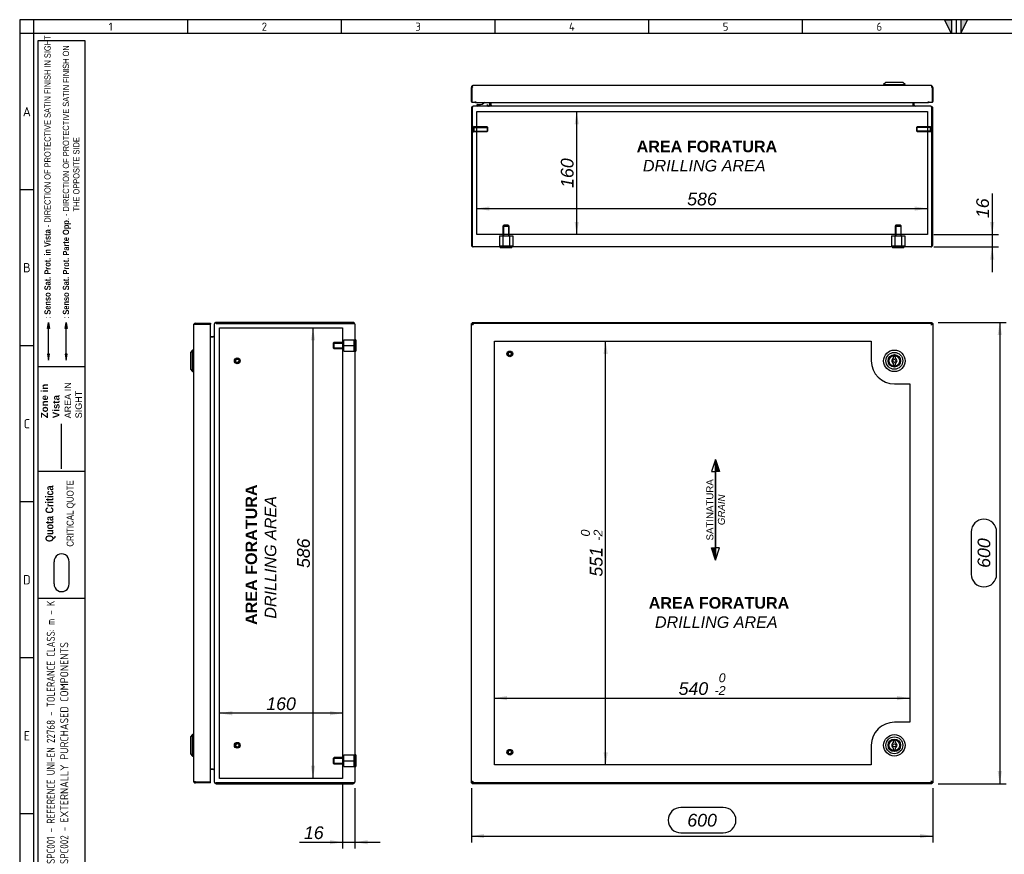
# Model space of a CAD drawing. Extents: x 6 to 412, y 11 to 288.
# Tile 2 of 3: x 6 to 220, y 107 to 288. Entities that reach past the tile are written whole.
import ezdxf
from ezdxf.enums import TextEntityAlignment as Align
from ezdxf.lldxf.tags import DXFTag

# ---------------------------------------------------------------- set-up
doc = ezdxf.new("R2010")
doc.units = 0
doc.layers.get('0').update_dxf_attribs({"linetype": 'CONTINUOUS'})
for name, color, linetype in [('_TRANSLATION', 7, 'CONTINUOUS'), ('AE00417_01', 7, 'CONTINUOUS'), ('AE00907_02', 7, 'CONTINUOUS'), ('C0000000', 7, 'CONTINUOUS'), ('C0000000_04', 7, 'CONTINUOUS'), ('C0000000_05', 7, 'CONTINUOUS'), ('C0000000_39', 7, 'CONTINUOUS'), ('C0000001_82', 7, 'CONTINUOUS'), ('DEFAULT', 7, 'CONTINUOUS'), ('SERRATURA_INF', 7, 'CONTINUOUS'), ('SERRATURA_SUP', 7, 'CONTINUOUS')]:
    doc.layers.add(name, color=color, linetype=linetype)
doc.styles.add('SEACAD_ARIAL', font='arial.ttf')
doc.styles.add('SEACAD_ARIALI', font='ariali.ttf')
tags = doc.linetypes.add('CENTER2', pattern=[28.575, 19.05, -3.175, 3.175, -3.175]).pattern_tags.tags
tags[10:11] = [DXFTag(74, 4), DXFTag(75, 0), DXFTag(340, '0'), DXFTag(46, 0.0), DXFTag(50, 0.0), DXFTag(44, 0.0), DXFTag(45, 0.0)]
tags[8:9] = [DXFTag(74, 4), DXFTag(75, 0), DXFTag(340, '0'), DXFTag(46, 0.0), DXFTag(50, 0.0), DXFTag(44, 0.0), DXFTag(45, 0.0)]
tags[6:7] = [DXFTag(74, 4), DXFTag(75, 0), DXFTag(340, '0'), DXFTag(46, 0.0), DXFTag(50, 0.0), DXFTag(44, 0.0), DXFTag(45, 0.0)]
tags[4:5] = [DXFTag(74, 4), DXFTag(75, 0), DXFTag(340, '0'), DXFTag(46, 0.0), DXFTag(50, 0.0), DXFTag(44, 0.0), DXFTag(45, 0.0)]
tags = doc.linetypes.add('DASHDOT2', pattern=[12.7, 6.35, -3.175, 0, -3.175]).pattern_tags.tags
tags[10:11] = [DXFTag(74, 4), DXFTag(75, 0), DXFTag(340, '0'), DXFTag(46, 0.0), DXFTag(50, 0.0), DXFTag(44, 0.0), DXFTag(45, 0.0)]
tags[8:9] = [DXFTag(74, 4), DXFTag(75, 0), DXFTag(340, '0'), DXFTag(46, 0.0), DXFTag(50, 0.0), DXFTag(44, 0.0), DXFTag(45, 0.0)]
tags[6:7] = [DXFTag(74, 4), DXFTag(75, 0), DXFTag(340, '0'), DXFTag(46, 0.0), DXFTag(50, 0.0), DXFTag(44, 0.0), DXFTag(45, 0.0)]
tags[4:5] = [DXFTag(74, 4), DXFTag(75, 0), DXFTag(340, '0'), DXFTag(46, 0.0), DXFTag(50, 0.0), DXFTag(44, 0.0), DXFTag(45, 0.0)]
tags = doc.linetypes.add('HIDDEN2', pattern=[4.7625, 3.175, -1.5875]).pattern_tags.tags
tags[6:7] = [DXFTag(74, 4), DXFTag(75, 0), DXFTag(340, '0'), DXFTag(46, 0.0), DXFTag(50, 0.0), DXFTag(44, 0.0), DXFTag(45, 0.0)]
tags[4:5] = [DXFTag(74, 4), DXFTag(75, 0), DXFTag(340, '0'), DXFTag(46, 0.0), DXFTag(50, 0.0), DXFTag(44, 0.0), DXFTag(45, 0.0)]
doc.dimstyles.new('ISO', dxfattribs={"dimtxt": 2.75, "dimasz": 2.75, "dimexe": 1.375, "dimexo": 1.375, "dimgap": 0.6875, "dimtad": 1, "dimdec": 1, "dimlfac": 6, "dimtxsty": 'SEACAD_ARIAL', "dimsah": 1, "dimcen": 1.375, "dimadec": 1, "dimazin": 3, "dimtfac": 0.7, "dimtdec": 3, "dimtmove": 0, "dimatfit": 3})

# ---------------------------------------------------------------- blocks, each defined once
blk = doc.blocks.new('SE')
at = {"layer": 'AE00417_01', "color": 7, "linetype": 'HIDDEN2'}
for centre, radius in [((112.47, 215.14), 0.625), ((112.47, 215.14), 0.5), ((112.47, 215.14), 0.417), ((112.47, 215.14), 0.375), ((112.47, 128.81), 0.625), ((112.47, 128.81), 0.5), ((112.47, 128.81), 0.417), ((112.47, 128.81), 0.375)]:
    blk.add_circle(centre, radius, dxfattribs=at)
for centre in [(112.47, 215.14), (112.47, 128.81)]:
    blk.add_arc(centre, 0.398, 75, 15, dxfattribs=at)
at = {"layer": 'C0000000_39', "color": 7, "linetype": 'CONTINUOUS'}
for p, q in [((104.13, 221.57), (104.33, 221.57)), ((104.13, 122.37), (104.13, 221.57)), ((104.2, 221.81), (104.2, 221.61)), ((104.2, 221.81), (104.37, 221.81)), ((104.2, 221.61), (104.37, 221.61)), ((104.33, 221.57), (104.55, 221.39)), ((104.4, 221.57), (104.33, 221.57)), ((104.33, 221.57), (104.33, 221.57)), ((104.33, 221.57), (104.33, 221.57)), ((104.37, 221.81), (104.37, 221.61)), ((104.37, 221.81), (203.9, 221.81)), ((104.37, 221.61), (104.55, 221.39)), ((104.53, 221.41), (104.53, 221.41)), ((203.9, 221.61), (203.72, 221.39)), ((203.93, 221.57), (203.72, 221.39)), ((203.73, 221.41), (203.73, 221.41)), ((203.87, 221.57), (203.93, 221.57)), ((203.9, 221.81), (203.9, 221.61)), ((203.9, 221.81), (204.07, 221.81)), ((203.9, 221.61), (204.07, 221.61)), ((204.13, 221.57), (203.93, 221.57)), ((203.93, 221.57), (203.93, 221.57)), ((203.93, 221.57), (203.93, 221.57)), ((204.07, 221.81), (204.07, 221.61)), ((204.13, 221.57), (204.13, 122.37)), ((104.13, 122.37), (104.33, 122.37)), ((104.2, 122.14), (104.2, 122.34)), ((104.37, 122.34), (104.2, 122.34)), ((104.37, 122.14), (104.2, 122.14)), ((104.33, 122.37), (104.55, 122.56)), ((104.33, 122.37), (104.33, 122.38)), ((104.4, 122.37), (104.33, 122.37)), ((104.33, 122.37), (104.33, 122.37)), ((104.37, 122.34), (104.55, 122.56)), ((104.37, 122.14), (104.37, 122.34)), ((203.9, 122.14), (104.37, 122.14)), ((104.53, 122.54), (104.53, 122.54)), ((203.9, 122.34), (203.72, 122.56)), ((203.93, 122.37), (203.72, 122.56)), ((203.73, 122.54), (203.73, 122.54)), ((203.87, 122.37), (203.93, 122.37)), ((203.9, 122.14), (203.9, 122.34)), ((204.07, 122.34), (203.9, 122.34)), ((204.07, 122.14), (203.9, 122.14)), ((203.93, 122.38), (203.93, 122.37)), ((204.13, 122.37), (203.93, 122.37)), ((203.93, 122.37), (203.93, 122.37)), ((204.07, 122.14), (204.07, 122.34))]:
    blk.add_line(p, q, dxfattribs=at)
at = {"layer": 'C0000000_39', "color": 7, "linetype": 'CENTER2'}
for p, q in [((109.13, 217.89), (190.8, 217.89)), ((109.13, 126.06), (109.13, 217.89)), ((190.8, 217.89), (190.8, 213.64)), ((195.8, 208.64), (199.13, 208.64)), ((199.13, 208.64), (199.13, 135.31)), ((199.13, 135.31), (195.8, 135.31)), ((190.8, 130.31), (190.8, 126.06)), ((190.8, 126.06), (109.13, 126.06))]:
    blk.add_line(p, q, dxfattribs=at)
for centre, start, end in [((195.8, 213.64), 180, 270), ((195.8, 130.31), 90, 180)]:
    blk.add_arc(centre, 5, start, end, dxfattribs=at)
at = {"layer": 'C0000001_82', "color": 7, "linetype": 'CONTINUOUS'}
for p, q in [((104.42, 221.81), (104.33, 221.97)), ((104.33, 221.97), (104.33, 221.81)), ((104.33, 221.97), (203.93, 221.97)), ((203.93, 221.97), (203.85, 221.81)), ((203.93, 221.97), (203.93, 221.81)), ((104.13, 221.77), (104.2, 221.74)), ((104.13, 221.77), (104.2, 221.77)), ((104.13, 221.57), (104.13, 221.77)), ((204.07, 221.74), (204.13, 221.77)), ((204.13, 221.77), (204.07, 221.77)), ((204.13, 221.77), (204.13, 122.18)), ((104.13, 122.18), (104.13, 122.37)), ((104.2, 122.21), (104.13, 122.18)), ((104.13, 122.18), (104.2, 122.18)), ((104.33, 121.97), (104.42, 122.14)), ((104.33, 121.97), (104.33, 122.14)), ((203.93, 121.97), (104.33, 121.97)), ((203.85, 122.14), (203.93, 121.97)), ((203.93, 121.97), (203.93, 122.14)), ((204.13, 122.18), (204.07, 122.21)), ((204.13, 122.18), (204.07, 122.18))]:
    blk.add_line(p, q, dxfattribs=at)
at = {"layer": 'SERRATURA_INF', "color": 7, "linetype": 'CONTINUOUS'}
for p, q in [((195.55, 131.06), (195.55, 130.84)), ((196.05, 130.84), (196.05, 131.06)), ((195.55, 129.78), (195.55, 129.56)), ((196.05, 129.56), (196.05, 129.78))]:
    blk.add_line(p, q, dxfattribs=at)
for radius in [2.33, 1.83, 1.36, 1.33, 1.17, 0.333]:
    blk.add_circle((195.8, 130.31), radius, dxfattribs=at)
for centre, radius, start, end in [((195.8, 130.31), 0.583, 115.3769, 244.6231), ((195.8, 131.06), 0.25, 0, 180), ((195.8, 130.31), 0.583, 295.3769, 64.6231), ((195.8, 129.56), 0.25, 180, 0)]:
    blk.add_arc(centre, radius, start, end, dxfattribs=at)
at = {"layer": 'SERRATURA_SUP', "color": 7, "linetype": 'CONTINUOUS'}
for p, q in [((195.55, 214.39), (195.55, 214.17)), ((196.05, 214.17), (196.05, 214.39)), ((195.55, 213.11), (195.55, 212.89)), ((196.05, 212.89), (196.05, 213.11))]:
    blk.add_line(p, q, dxfattribs=at)
for radius in [2.33, 1.83, 1.36, 1.33, 1.17, 0.333]:
    blk.add_circle((195.8, 213.64), radius, dxfattribs=at)
for centre, radius, start, end in [((195.8, 213.64), 0.583, 115.3769, 244.6231), ((195.8, 214.39), 0.25, 0, 180), ((195.8, 213.64), 0.583, 295.3769, 64.6231), ((195.8, 212.89), 0.25, 180, 0)]:
    blk.add_arc(centre, radius, start, end, dxfattribs=at)
blk = doc.blocks.new('SE1')
at = {"layer": 'AE00417_01', "color": 7, "linetype": 'HIDDEN2'}
for p, q in [((104.5, 264.47), (104.33, 264.47)), ((104.33, 263.22), (104.5, 263.22)), ((104.5, 264.47), (104.5, 263.22)), ((104.67, 264.34), (104.67, 263.34)), ((107.54, 264.34), (104.67, 264.34)), ((104.67, 264.24), (107.64, 264.24)), ((104.67, 263.44), (107.64, 263.44)), ((104.67, 263.34), (107.54, 263.34)), ((107.54, 264.34), (107.54, 263.34)), ((107.67, 264.22), (107.54, 264.34)), ((107.54, 263.34), (107.67, 263.47)), ((107.67, 263.47), (107.67, 264.22)), ((200.73, 264.34), (200.6, 264.22)), ((200.6, 264.22), (200.6, 263.47)), ((200.6, 263.47), (200.73, 263.34)), ((203.6, 264.24), (200.62, 264.24)), ((203.6, 263.44), (200.62, 263.44)), ((200.73, 263.34), (200.73, 264.34)), ((203.6, 264.34), (200.73, 264.34)), ((200.73, 263.34), (203.6, 263.34)), ((203.6, 263.34), (203.6, 264.34)), ((203.77, 263.22), (203.77, 264.47)), ((203.93, 264.47), (203.77, 264.47)), ((203.77, 263.22), (203.93, 263.22))]:
    blk.add_line(p, q, dxfattribs=at)
at = {"layer": 'AE00417_01', "color": 7, "linetype": 'CONTINUOUS'}
for p, q in [((104.33, 264.47), (104.33, 264.47)), ((104.33, 263.22), (104.33, 263.22)), ((203.93, 264.47), (203.93, 264.47)), ((203.93, 263.22), (203.93, 263.22))]:
    blk.add_line(p, q, dxfattribs=at)
at = {"layer": 'AE00417_01', "color": 7, "linetype": 'HIDDEN2'}
for centre, start, end in [((104.58, 264.34), 180, 0), ((104.58, 263.34), 0, 180), ((203.68, 264.34), 180, 0), ((203.68, 263.34), 0, 180)]:
    blk.add_arc(centre, 0.0833, start, end, dxfattribs=at)
at = {"layer": 'AE00907_02', "color": 7, "linetype": 'CONTINUOUS'}
blk.add_line((104.33, 246), (104.33, 239.37), dxfattribs=at)
for centre, start, end in [((105.17, 246), 178.0727, 180), ((105.17, 239.37), 180, 181.9273)]:
    blk.add_arc(centre, 0.833, start, end, dxfattribs=at)
at = {"layer": 'C0000000', "color": 7, "linetype": 'CONTINUOUS'}
for p, q in [((105.28, 269.01), (105.28, 269.01)), ((105.45, 269.18), (105.76, 269.18)), ((107.53, 269.17), (107.53, 268.84)), ((108.03, 269.67), (108.03, 269.17))]:
    blk.add_line(p, q, dxfattribs=at)
for centre, radius, start, end in [((105.45, 269.01), 0.167, 90, 180), ((105.45, 269.01), 0.167, 180, 270), ((105.76, 271.01), 1.83, 270, 313.235)]:
    blk.add_arc(centre, radius, start, end, dxfattribs=at)
blk.add_open_spline([(107.7, 268.84), (107.72, 268.84), (107.74, 268.84), (107.79, 268.85), (107.81, 268.86), (107.85, 268.88), (107.87, 268.89), (107.9, 268.91), (107.92, 268.92), (107.97, 268.97), (107.99, 269.01), (108.03, 269.09), (108.03, 269.13), (108.03, 269.17)], degree=3, knots=[0, 0, 0, 0, 0.125, 0.125, 0.25, 0.25, 0.375, 0.375, 0.5, 0.5, 0.75, 0.75, 1, 1, 1, 1], dxfattribs=at)
at = {"layer": 'C0000000_04', "color": 7, "linetype": 'HIDDEN2'}
for p, q in [((111.13, 243.04), (110.97, 242.87)), ((110.97, 242.87), (112.3, 242.87)), ((110.97, 242.87), (110.97, 240.71)), ((111.1, 243), (111.1, 240.71)), ((112.13, 243.04), (111.13, 243.04)), ((112.3, 242.87), (112.13, 243.04)), ((112.17, 243), (112.17, 240.71)), ((112.3, 240.71), (112.3, 242.87)), ((196.13, 243.04), (195.97, 242.87)), ((195.97, 242.87), (197.3, 242.87)), ((195.97, 242.87), (195.97, 240.71)), ((196.1, 243), (196.1, 240.71)), ((197.13, 243.04), (196.13, 243.04)), ((197.3, 242.87), (197.13, 243.04)), ((197.17, 243), (197.17, 240.71)), ((197.3, 240.71), (197.3, 242.87)), ((110.19, 240.71), (110.91, 240.71)), ((110.19, 240.71), (110.19, 238.54)), ((110.91, 240.71), (112.36, 240.71)), ((110.91, 240.71), (110.91, 238.54)), ((112.36, 240.71), (113.08, 240.71)), ((112.36, 240.71), (112.36, 238.54)), ((113.08, 240.71), (113.08, 238.54)), ((195.19, 240.71), (195.91, 240.71)), ((195.19, 240.71), (195.19, 238.54)), ((195.91, 240.71), (197.36, 240.71)), ((195.91, 240.71), (195.91, 238.54)), ((197.36, 240.71), (198.08, 240.71)), ((197.36, 240.71), (197.36, 238.54)), ((198.08, 240.71), (198.08, 238.54)), ((110.19, 238.54), (110.91, 238.54)), ((110.91, 238.54), (112.36, 238.54)), ((112.36, 238.54), (113.08, 238.54)), ((195.19, 238.54), (195.91, 238.54)), ((195.91, 238.54), (197.36, 238.54)), ((197.36, 238.54), (198.08, 238.54))]:
    blk.add_line(p, q, dxfattribs=at)
at = {"layer": 'C0000000_05', "color": 7, "linetype": 'CONTINUOUS'}
for p, q in [((110.38, 238.34), (110.38, 238.17)), ((112.88, 238.17), (110.38, 238.17)), ((112.88, 238.17), (112.88, 238.34)), ((195.38, 238.34), (195.38, 238.17)), ((197.88, 238.17), (195.38, 238.17)), ((197.88, 238.17), (197.88, 238.34))]:
    blk.add_line(p, q, dxfattribs=at)
at = {"layer": 'C0000000_39', "color": 7, "linetype": 'CONTINUOUS'}
for p, q in [((104.33, 273.28), (104.33, 272.92)), ((104.37, 272.92), (104.37, 273.28)), ((203.72, 273.34), (104.55, 273.34)), ((203.9, 272.92), (203.9, 273.28)), ((203.93, 273.28), (203.93, 272.92)), ((104.13, 269.88), (104.13, 272.92)), ((104.37, 272.92), (104.2, 272.92)), ((104.2, 272.92), (104.2, 269.67)), ((204.07, 272.92), (203.9, 272.92)), ((204.07, 269.67), (204.07, 272.92)), ((204.13, 272.92), (204.13, 269.88)), ((105.05, 269.67), (104.2, 269.67)), ((105.05, 269.67), (105.05, 269.88)), ((105.05, 269.88), (105.05, 269.88)), ((105.05, 269.88), (105.05, 269.88)), ((105.05, 269.88), (105.05, 269.67)), ((105.05, 269.67), (203.22, 269.67)), ((203.22, 269.88), (203.22, 269.88)), ((203.22, 269.67), (203.22, 269.88)), ((203.22, 269.88), (203.22, 269.88)), ((203.22, 269.88), (203.22, 269.67)), ((204.07, 269.67), (203.22, 269.67))]:
    blk.add_line(p, q, dxfattribs=at)
for centre, radius, start, end in [((104.55, 272.92), 0.417, 121.3323, 180), ((104.55, 272.92), 0.417, 90, 121.3323), ((203.72, 272.92), 0.417, 58.6677, 90), ((203.72, 272.92), 0.417, 0, 58.6677), ((104.55, 272.92), 0.217, 147.7958, 180), ((203.72, 272.92), 0.217, 0, 32.2042), ((104.33, 269.88), 0.2, 180, 227.8905), ((203.93, 269.88), 0.2, 312.1095, 0)]:
    blk.add_arc(centre, radius, start, end, dxfattribs=at)
for centre, start_param, end_param in [((104.55, 272.92), 3.141593, 3.688444), ((203.72, 272.92), 2.594742, 3.141593)]:
    blk.add_ellipse(centre, major_axis=(0, -0.417), ratio=0.846154, start_param=start_param, end_param=end_param, dxfattribs=at)
at = {"layer": 'C0000001_82', "color": 7, "linetype": 'CONTINUOUS'}
for p, q in [((108.18, 269.67), (108.18, 269.06)), ((108.38, 269.67), (108.38, 269.06)), ((108.39, 269.06), (108.39, 269.67)), ((108.39, 269.06), (108.39, 268.84)), ((199.88, 269.06), (199.88, 269.67)), ((199.88, 269.67), (199.88, 269.06)), ((199.88, 269.06), (199.88, 268.84)), ((200.08, 269.06), (200.08, 269.67)), ((104.13, 268.42), (104.13, 238.76)), ((104.33, 268.42), (104.33, 246)), ((104.33, 238.76), (104.33, 268.42)), ((104.55, 268.84), (104.55, 268.84)), ((203.72, 268.84), (104.55, 268.84)), ((203.72, 268.84), (203.72, 268.84)), ((203.93, 268.42), (203.93, 238.76)), ((203.93, 238.76), (203.93, 268.42)), ((204.13, 238.76), (204.13, 268.42)), ((104.33, 239.37), (104.33, 238.76)), ((104.33, 238.4), (104.33, 238.76)), ((104.33, 238.76), (104.33, 238.4)), ((203.72, 238.34), (104.55, 238.34)), ((203.93, 238.76), (203.93, 238.4)), ((203.93, 238.4), (203.93, 238.76))]:
    blk.add_line(p, q, dxfattribs=at)
at = {"layer": 'C0000001_82', "color": 7, "linetype": 'CENTER2'}
for p, q in [((105.3, 241.01), (105.3, 267.67)), ((105.3, 267.67), (202.97, 267.67)), ((202.97, 267.67), (202.97, 241.01)), ((202.97, 241.01), (105.3, 241.01))]:
    blk.add_line(p, q, dxfattribs=at)
at = {"layer": 'C0000001_82', "color": 7, "linetype": 'CONTINUOUS'}
for centre, radius, start, end in [((107.97, 269.06), 0.217, 270, 0), ((107.97, 269.06), 0.417, 328.6677, 0), ((200.3, 269.06), 0.417, 180, 211.3323), ((200.3, 269.06), 0.217, 180, 270), ((104.55, 268.42), 0.417, 90, 180), ((104.55, 268.42), 0.217, 175.575, 180), ((203.72, 268.42), 0.417, 0, 90), ((203.72, 268.42), 0.217, 0, 4.425), ((104.55, 238.76), 0.417, 180, 238.6677), ((104.55, 238.76), 0.417, 238.6677, 270), ((203.72, 238.76), 0.417, 270, 301.3323), ((203.72, 238.76), 0.417, 301.3323, 0)]:
    blk.add_arc(centre, radius, start, end, dxfattribs=at)
for centre, major_axis, ratio, start_param, end_param in [((104.55, 268.42), (0, -0.417), 0.52, 3.141593, 4.712389), ((203.72, 268.42), (0, 0.417), 0.52, 4.712389, 6.283185), ((104.55, 238.76), (0, 0.417), 0.997824, 2.594742, 3.141593), ((203.72, 238.76), (0, 0.417), 0.997824, 3.141593, 3.688444)]:
    blk.add_ellipse(centre, major_axis=major_axis, ratio=ratio, start_param=start_param, end_param=end_param, dxfattribs=at)
at = {"layer": 'SERRATURA_INF', "color": 7, "linetype": 'CONTINUOUS'}
for p, q in [((193.97, 274.01), (193.47, 273.51)), ((193.47, 273.51), (198.13, 273.51)), ((193.47, 273.51), (193.47, 273.34)), ((197.63, 274.01), (193.97, 274.01)), ((198.13, 273.51), (197.63, 274.01)), ((198.13, 273.34), (198.13, 273.51))]:
    blk.add_line(p, q, dxfattribs=at)
blk = doc.blocks.new('SAT')
at = {"linetype": 'CONTINUOUS'}
for points in [[(-10.97, -1.95), (-8.32, -1.95), (-8.32, -1.11)], [(8.24, -2.03), (8.24, -1.87), (-8.32, -1.87), (-8.32, -2.03)], [(10.89, -1.95), (8.24, -1.95), (8.24, -2.79)]]:
    blk.add_hatch(color=7, dxfattribs=at).paths.add_polyline_path(points)
at = {"color": 7, "linetype": 'CONTINUOUS'}
for p, q in [((-10.97, -1.95), (-8.32, -2.79)), ((-8.32, -2.79), (-8.32, -2.03)), ((10.89, -1.95), (8.24, -1.11)), ((8.24, -1.11), (8.24, -1.87))]:
    blk.add_line(p, q, dxfattribs=at)
for points in [[(-10.97, -1.95), (-8.32, -1.11), (-8.32, -1.95), (-10.97, -1.95)], [(8.24, -2.03), (8.24, -1.87), (-8.32, -1.87), (-8.32, -2.03), (8.24, -2.03)], [(10.89, -1.95), (8.24, -2.79), (8.24, -1.95), (10.89, -1.95)]]:
    blk.add_lwpolyline(points, dxfattribs=at)
at = {"insert": (-0.05, -4), "char_height": 1.5, "width": 16.3187, "attachment_point": 8}
blk.add_mtext('{\\fArial|b0||i0||c0|p34;\\C7;\\H1.5;\\W1.;SATINATURA \\P}{\\fArial|b0||i1||c0|p34;\\C7;\\H1.5;\\W1.;GRAIN\\P}', dxfattribs=at)
blk = doc.blocks.new('SE5')
at = {"layer": 'AE00417_01', "color": 7, "linetype": 'HIDDEN2'}
for centre, radius in [((53.39, 213.64), 0.625), ((53.39, 213.64), 0.5), ((53.39, 213.64), 0.417), ((53.39, 213.64), 0.375), ((53.39, 130.31), 0.625), ((53.39, 130.31), 0.5), ((53.39, 130.31), 0.417), ((53.39, 130.31), 0.375)]:
    blk.add_circle(centre, radius, dxfattribs=at)
for centre in [(53.39, 213.64), (53.39, 130.31)]:
    blk.add_arc(centre, 0.398, 75, 15, dxfattribs=at)
at = {"layer": 'C0000000_04', "color": 7, "linetype": 'HIDDEN2'}
for p, q in [((76.52, 216.97), (76.52, 218.22)), ((76.52, 218.22), (78.69, 218.22)), ((78.69, 216.97), (78.69, 218.22)), ((74.36, 217.64), (74.19, 217.47)), ((74.19, 217.47), (74.19, 216.47)), ((74.19, 216.47), (74.36, 216.31)), ((74.23, 217.51), (76.52, 217.51)), ((74.23, 216.44), (76.52, 216.44)), ((74.36, 216.31), (74.36, 217.64)), ((76.52, 217.64), (74.36, 217.64)), ((74.36, 216.31), (76.52, 216.31)), ((76.52, 215.72), (76.52, 216.97)), ((76.52, 216.97), (78.69, 216.97)), ((76.52, 215.72), (78.69, 215.72)), ((78.69, 215.72), (78.69, 216.97)), ((76.52, 126.97), (76.52, 128.22)), ((76.52, 128.22), (78.69, 128.22)), ((78.69, 126.97), (78.69, 128.22)), ((74.36, 127.64), (74.19, 127.47)), ((74.19, 127.47), (74.19, 126.47)), ((74.19, 126.47), (74.36, 126.31)), ((74.23, 127.51), (76.52, 127.51)), ((74.23, 126.44), (76.52, 126.44)), ((74.36, 126.31), (74.36, 127.64)), ((76.52, 127.64), (74.36, 127.64)), ((74.36, 126.31), (76.52, 126.31)), ((76.52, 125.72), (76.52, 126.97)), ((76.52, 126.97), (78.69, 126.97)), ((78.69, 125.72), (78.69, 126.97)), ((76.52, 125.72), (78.69, 125.72))]:
    blk.add_line(p, q, dxfattribs=at)
at = {"layer": 'C0000000_05', "color": 7, "linetype": 'CONTINUOUS'}
for p, q in [((79.06, 218.22), (78.89, 218.22)), ((79.06, 218.22), (79.06, 215.72)), ((78.89, 215.72), (79.06, 215.72)), ((79.06, 128.22), (78.89, 128.22)), ((79.06, 128.22), (79.06, 125.72)), ((78.89, 125.72), (79.06, 125.72))]:
    blk.add_line(p, q, dxfattribs=at)
at = {"layer": 'C0000000_39', "color": 7, "linetype": 'CONTINUOUS'}
for p, q in [((43.89, 221.39), (43.89, 122.56)), ((43.95, 221.61), (44.31, 221.61)), ((44.31, 221.57), (43.95, 221.57)), ((44.31, 221.81), (44.31, 221.61)), ((44.31, 221.81), (47.56, 221.81)), ((44.31, 221.61), (47.56, 221.61)), ((47.36, 221.57), (44.31, 221.57)), ((45.44, 221.57), (45.44, 221.61)), ((45.44, 221.61), (45.94, 221.61)), ((47.36, 221.61), (45.94, 221.61)), ((47.36, 221.57), (47.56, 221.57)), ((47.56, 221.81), (47.56, 221.61)), ((47.56, 122.37), (47.56, 221.57)), ((44.31, 122.37), (43.95, 122.37)), ((43.95, 122.34), (44.31, 122.34)), ((44.31, 122.37), (47.36, 122.37)), ((44.31, 122.14), (44.31, 122.34)), ((47.56, 122.34), (44.31, 122.34)), ((47.56, 122.14), (44.31, 122.14)), ((45.44, 122.34), (45.44, 122.37)), ((45.94, 122.34), (45.44, 122.34)), ((47.36, 122.34), (45.94, 122.34)), ((47.36, 122.37), (47.56, 122.37)), ((47.56, 122.14), (47.56, 122.34))]:
    blk.add_line(p, q, dxfattribs=at)
for centre, radius, start, end in [((44.31, 221.39), 0.417, 148.6677, 180), ((44.31, 221.39), 0.417, 90, 148.6677), ((44.31, 221.39), 0.217, 90, 122.2042), ((47.36, 221.61), 0.000333, 270, 90), ((47.36, 221.61), 0.2, 350.5187, 0.0953), ((44.31, 122.56), 0.417, 180, 211.3323), ((44.31, 122.56), 0.417, 211.3323, 270), ((44.31, 122.56), 0.217, 237.7958, 270), ((47.36, 122.34), 0.000333, 270, 90), ((47.36, 122.34), 0.2, 359.9047, 9.4813)]:
    blk.add_arc(centre, radius, start, end, dxfattribs=at)
for centre, start_param, end_param in [((44.31, 221.39), 2.594742, 3.141593), ((44.31, 122.56), 3.141593, 3.688444)]:
    blk.add_ellipse(centre, major_axis=(0.417, 0), ratio=0.846154, start_param=start_param, end_param=end_param, dxfattribs=at)
at = {"layer": 'C0000001_82', "color": 7, "linetype": 'CONTINUOUS'}
for p, q in [((78.47, 221.97), (48.81, 221.97)), ((48.39, 221.56), (48.39, 122.39)), ((48.39, 221.56), (48.39, 221.56)), ((48.81, 221.77), (78.47, 221.77)), ((78.47, 221.77), (48.81, 221.77)), ((78.47, 221.77), (78.83, 221.77)), ((78.83, 221.77), (78.47, 221.77)), ((78.89, 221.56), (78.89, 122.39)), ((47.56, 218.84), (48.17, 218.84)), ((48.17, 218.84), (47.56, 218.84)), ((48.39, 218.84), (48.17, 218.84)), ((48.17, 125.11), (47.56, 125.11)), ((47.56, 125.11), (48.17, 125.11)), ((48.17, 125.11), (48.39, 125.11)), ((48.39, 122.39), (48.39, 122.39)), ((78.47, 122.18), (48.81, 122.18)), ((48.81, 122.17), (78.47, 122.17)), ((48.81, 121.97), (78.47, 121.97)), ((78.47, 122.18), (78.83, 122.18)), ((78.83, 122.17), (78.47, 122.17))]:
    blk.add_line(p, q, dxfattribs=at)
at = {"layer": 'C0000001_82', "color": 7, "linetype": 'CENTER2'}
for p, q in [((49.56, 123.14), (49.56, 220.81)), ((49.56, 220.81), (76.22, 220.81)), ((76.22, 220.81), (76.22, 123.14)), ((76.22, 123.14), (49.56, 123.14))]:
    blk.add_line(p, q, dxfattribs=at)
at = {"layer": 'C0000001_82', "color": 7, "linetype": 'CONTINUOUS'}
for centre, radius, start, end in [((48.81, 221.56), 0.417, 90, 180), ((78.47, 221.56), 0.417, 31.3323, 90), ((48.81, 221.56), 0.217, 90, 94.4251), ((78.47, 221.56), 0.417, 0, 31.3323), ((48.17, 219.06), 0.217, 270, 0), ((48.17, 124.89), 0.217, 0, 90), ((48.81, 122.39), 0.417, 180, 270), ((48.81, 122.39), 0.217, 265.5749, 270), ((78.47, 122.39), 0.417, 270, 328.6677), ((78.47, 122.39), 0.417, 328.6677, 0)]:
    blk.add_arc(centre, radius, start, end, dxfattribs=at)
for centre, major_axis, ratio, start_param, end_param in [((48.81, 221.56), (-0.417, 0), 0.52, 4.712389, 6.283185), ((78.47, 221.56), (-0.417, 0), 0.997824, 3.141593, 3.688444), ((48.81, 122.39), (0.417, 0), 0.52, 3.141593, 4.712389), ((78.47, 122.39), (-0.417, 0), 0.997824, 2.594742, 3.141593)]:
    blk.add_ellipse(centre, major_axis=major_axis, ratio=ratio, start_param=start_param, end_param=end_param, dxfattribs=at)
at = {"layer": 'SERRATURA_INF', "color": 7, "linetype": 'CONTINUOUS'}
for p, q in [((43.72, 132.64), (43.22, 132.14)), ((43.72, 127.97), (43.72, 132.64)), ((43.89, 132.64), (43.72, 132.64)), ((43.22, 132.14), (43.22, 128.47)), ((43.22, 128.47), (43.72, 127.97)), ((43.72, 127.97), (43.89, 127.97))]:
    blk.add_line(p, q, dxfattribs=at)
at = {"layer": 'SERRATURA_SUP', "color": 7, "linetype": 'CONTINUOUS'}
for p, q in [((43.72, 215.97), (43.22, 215.47)), ((43.72, 211.31), (43.72, 215.97)), ((43.89, 215.97), (43.72, 215.97)), ((43.22, 215.47), (43.22, 211.81)), ((43.22, 211.81), (43.72, 211.31)), ((43.72, 211.31), (43.89, 211.31))]:
    blk.add_line(p, q, dxfattribs=at)
blk = doc.blocks.new('DMBLK146')
at = {"layer": '_TRANSLATION', "linetype": 'CONTINUOUS'}
for points in [[(108.05, 247.11), (105.3, 246.65), (108.05, 246.19)], [(200.22, 247.11), (200.22, 246.19), (202.97, 246.65)]]:
    blk.add_hatch(color=7, dxfattribs=at).paths.add_polyline_path(points)
at = {"layer": '_TRANSLATION', "color": 7, "linetype": 'CONTINUOUS'}
blk.add_line((105.3, 246.65), (202.97, 246.65), dxfattribs=at)
at = {"layer": '_TRANSLATION', "color": 7, "linetype": 'CONTINUOUS', "style": 'SEACAD_ARIALI'}
blk.add_text('586', height=2.75, dxfattribs=at).set_placement((150.9, 250.09), align=Align.TOP_LEFT)
blk = doc.blocks.new('DMBLK147')
at = {"layer": '_TRANSLATION', "linetype": 'CONTINUOUS'}
for points in [[(69.35, 218.06), (70.27, 218.06), (69.81, 220.81)], [(69.35, 125.89), (69.81, 123.14), (70.27, 125.89)]]:
    blk.add_hatch(color=7, dxfattribs=at).paths.add_polyline_path(points)
at = {"layer": '_TRANSLATION', "color": 7, "linetype": 'CONTINUOUS'}
blk.add_line((69.81, 123.14), (69.81, 220.81), dxfattribs=at)
at = {"layer": '_TRANSLATION', "color": 7, "linetype": 'CONTINUOUS', "style": 'SEACAD_ARIALI'}
blk.add_text('586', height=2.75, rotation=90, dxfattribs=at).set_placement((66.37, 168.74), align=Align.TOP_LEFT)
blk = doc.blocks.new('DMBLK148')
at = {"layer": '_TRANSLATION', "linetype": 'CONTINUOUS'}
for points in [[(52.31, 137.72), (49.56, 137.26), (52.31, 136.8)], [(73.47, 137.72), (73.47, 136.8), (76.22, 137.26)]]:
    blk.add_hatch(color=7, dxfattribs=at).paths.add_polyline_path(points)
at = {"layer": '_TRANSLATION', "color": 7, "linetype": 'CONTINUOUS'}
blk.add_line((76.22, 137.26), (49.56, 137.26), dxfattribs=at)
at = {"layer": '_TRANSLATION', "color": 7, "linetype": 'CONTINUOUS', "style": 'SEACAD_ARIALI'}
blk.add_text('160', height=2.75, dxfattribs=at).set_placement((59.68, 140.7), align=Align.TOP_LEFT)
blk = doc.blocks.new('DMBLK149')
at = {"layer": '_TRANSLATION', "linetype": 'CONTINUOUS'}
for points in [[(73.47, 108.85), (76.22, 109.3), (73.47, 109.76)], [(81.64, 108.85), (81.64, 109.76), (78.89, 109.3)]]:
    blk.add_hatch(color=7, dxfattribs=at).paths.add_polyline_path(points)
at = {"layer": '_TRANSLATION', "color": 7, "linetype": 'CONTINUOUS'}
for p, q in [((76.22, 121.77), (76.22, 107.93)), ((78.89, 121.02), (78.89, 107.93)), ((66.88, 109.3), (84.39, 109.3))]:
    blk.add_line(p, q, dxfattribs=at)
at = {"layer": '_TRANSLATION', "color": 7, "linetype": 'CONTINUOUS', "style": 'SEACAD_ARIALI'}
blk.add_text('16', height=2.75, dxfattribs=at).set_placement((67.84, 112.74), align=Align.TOP_LEFT)
blk = doc.blocks.new('DMBLK150')
at = {"layer": '_TRANSLATION', "linetype": 'CONTINUOUS'}
for points in [[(111.88, 141), (109.13, 140.54), (111.88, 140.08)], [(196.38, 141), (196.38, 140.08), (199.13, 140.54)]]:
    blk.add_hatch(color=7, dxfattribs=at).paths.add_polyline_path(points)
at = {"layer": '_TRANSLATION', "color": 7, "linetype": 'CONTINUOUS'}
blk.add_line((109.13, 140.54), (199.13, 140.54), dxfattribs=at)
at = {"layer": '_TRANSLATION', "color": 7, "linetype": 'CONTINUOUS', "style": 'SEACAD_ARIALI'}
for s, height, p in [('0', 1.93, (157.73, 145.91)), ('540', 2.75, (149.04, 143.98)), ('-2', 1.925, (156.83, 143.16))]:
    blk.add_text(s, height=height, dxfattribs=at).set_placement(p, align=Align.TOP_LEFT)
blk = doc.blocks.new('DMBLK151')
at = {"layer": '_TRANSLATION', "linetype": 'CONTINUOUS'}
for points in [[(133.69, 215.14), (133.23, 217.89), (132.77, 215.14)], [(133.69, 128.81), (132.77, 128.81), (133.23, 126.06)]]:
    blk.add_hatch(color=7, dxfattribs=at).paths.add_polyline_path(points)
at = {"layer": '_TRANSLATION', "color": 7, "linetype": 'CONTINUOUS'}
blk.add_line((133.23, 126.06), (133.23, 217.89), dxfattribs=at)
at = {"layer": '_TRANSLATION', "color": 7, "linetype": 'CONTINUOUS', "style": 'SEACAD_ARIALI'}
for s, height, p in [('0', 1.93, (127.87, 175.57)), ('-2', 1.925, (130.62, 174.67)), ('551', 2.75, (129.8, 166.88))]:
    blk.add_text(s, height=height, rotation=90, dxfattribs=at).set_placement(p, align=Align.TOP_LEFT)
blk = doc.blocks.new('DMBLK152')
at = {"layer": '_TRANSLATION', "linetype": 'CONTINUOUS'}
for points in [[(127.41, 264.92), (126.95, 267.67), (126.5, 264.92)], [(127.41, 243.76), (126.5, 243.76), (126.95, 241.01)]]:
    blk.add_hatch(color=7, dxfattribs=at).paths.add_polyline_path(points)
at = {"layer": '_TRANSLATION', "color": 7, "linetype": 'CONTINUOUS'}
blk.add_line((126.95, 241.01), (126.95, 267.67), dxfattribs=at)
at = {"layer": '_TRANSLATION', "color": 7, "linetype": 'CONTINUOUS', "style": 'SEACAD_ARIALI'}
blk.add_text('160', height=2.75, rotation=90, dxfattribs=at).set_placement((123.52, 251.13), align=Align.TOP_LEFT)
blk = doc.blocks.new('DMBLK153')
at = {"layer": '_TRANSLATION', "linetype": 'CONTINUOUS'}
for points in [[(217.46, 243.76), (216.54, 243.76), (217, 241.01)], [(217.46, 235.59), (217, 238.34), (216.54, 235.59)]]:
    blk.add_hatch(color=7, dxfattribs=at).paths.add_polyline_path(points)
at = {"layer": '_TRANSLATION', "color": 7, "linetype": 'CONTINUOUS'}
for p, q in [((217, 249.9), (217, 232.84)), ((204.34, 241.01), (218.37, 241.01)), ((204.34, 238.34), (218.37, 238.34))]:
    blk.add_line(p, q, dxfattribs=at)
at = {"layer": '_TRANSLATION', "color": 7, "linetype": 'CONTINUOUS', "style": 'SEACAD_ARIALI'}
blk.add_text('16', height=2.75, rotation=90, dxfattribs=at).set_placement((213.56, 244.59), align=Align.TOP_LEFT)
blk = doc.blocks.new('DMBLK165')
at = {"layer": '_TRANSLATION', "linetype": 'CONTINUOUS'}
for points in [[(219.11, 219.22), (218.65, 221.97), (218.19, 219.22)], [(219.11, 124.72), (218.19, 124.72), (218.65, 121.97)]]:
    blk.add_hatch(color=7, dxfattribs=at).paths.add_polyline_path(points)
at = {"layer": '_TRANSLATION', "color": 7, "linetype": 'CONTINUOUS'}
for p, q in [((205.31, 221.97), (220.03, 221.97)), ((218.65, 221.97), (218.65, 121.97)), ((212.46, 176.56), (212.46, 167.39)), ((217.96, 167.39), (217.96, 176.56)), ((205.31, 121.97), (220.03, 121.97))]:
    blk.add_line(p, q, dxfattribs=at)
for centre, start, end in [((215.21, 176.56), 0, 180), ((215.21, 167.39), 180, 0)]:
    blk.add_arc(centre, 2.75, start, end, dxfattribs=at)
at = {"layer": '_TRANSLATION', "color": 7, "linetype": 'CONTINUOUS', "style": 'SEACAD_ARIALI'}
blk.add_text('600', height=2.75, rotation=90, dxfattribs=at).set_placement((213.84, 168.77), align=Align.TOP_LEFT)
blk = doc.blocks.new('DMBLK166')
at = {"layer": '_TRANSLATION', "linetype": 'CONTINUOUS'}
for points in [[(106.88, 110.18), (106.88, 111.1), (104.13, 110.64)], [(201.38, 110.18), (204.13, 110.64), (201.38, 111.1)]]:
    blk.add_hatch(color=7, dxfattribs=at).paths.add_polyline_path(points)
at = {"layer": '_TRANSLATION', "color": 7, "linetype": 'CONTINUOUS'}
for p, q in [((104.13, 121), (104.13, 109.27)), ((204.13, 121), (204.13, 109.27)), ((158.72, 116.83), (149.55, 116.83)), ((149.55, 111.33), (158.72, 111.33)), ((104.13, 110.64), (204.13, 110.64))]:
    blk.add_line(p, q, dxfattribs=at)
for centre, start, end in [((149.55, 114.08), 90, 270), ((158.72, 114.08), 270, 90)]:
    blk.add_arc(centre, 2.75, start, end, dxfattribs=at)
at = {"layer": '_TRANSLATION', "color": 7, "linetype": 'CONTINUOUS', "style": 'SEACAD_ARIALI'}
blk.add_text('600', height=2.75, dxfattribs=at).set_placement((150.93, 115.45), align=Align.TOP_LEFT)

msp = doc.modelspace()

# ---------------------------------------------------------------- hatches: boundary and pattern name
at = {"linetype": 'CONTINUOUS'}
for points in [[(208.154, 287.588), (206.639, 287.588), (208.154, 284.56)], [(210.173, 287.588), (210.173, 284.56), (211.687, 287.588)], [(12.243, 220.628), (12.68, 220.628), (12.461, 221.936)], [(16.101, 220.628), (16.537, 220.628), (16.319, 221.936)], [(12.243, 215.067), (12.461, 213.759), (12.68, 215.067)], [(16.101, 215.067), (16.319, 213.759), (16.537, 215.067)]]:
    msp.add_hatch(color=7, dxfattribs=at).paths.add_polyline_path(points)

# ---------------------------------------------------------------- linework, layer by layer
at = {"color": 7, "linetype": 'CONTINUOUS'}
for p, q in [((6.234, 287.588), (6.234, 10.959)), ((412.092, 287.588), (6.234, 287.588)), ((42.58, 287.588), (42.58, 284.56)), ((75.897, 287.588), (75.897, 284.56)), ((109.213, 287.588), (109.213, 284.56)), ((142.53, 287.588), (142.53, 284.56)), ((175.847, 287.588), (175.847, 284.56)), ((209.163, 287.588), (209.163, 284.56)), ((9.263, 250.738), (6.234, 250.738)), ((12.461, 215.067), (12.461, 220.628)), ((9.263, 216.917), (6.234, 216.917)), ((20.369, 212.348), (10.273, 212.348)), ((20.369, 189.648), (10.273, 189.648)), ((20.369, 189.648), (10.273, 189.648)), ((9.263, 183.095), (6.234, 183.095)), ((13.69, 165.299), (13.69, 170.107)), ((16.961, 165.299), (16.961, 170.107)), ((20.369, 162.148), (10.273, 162.148)), ((9.263, 149.274), (6.234, 149.274)), ((9.263, 115.452), (6.234, 115.452))]:
    msp.add_line(p, q, dxfattribs=at)
at = {"color": 7, "linetype": 'HIDDEN2'}
msp.add_line((16.319, 215.067), (16.319, 220.628), dxfattribs=at)
at = {"color": 7, "linetype": 'DASHDOT2'}
msp.add_line((15.278, 190.21), (15.278, 200.023), dxfattribs=at)
at = {"color": 7, "linetype": 'CONTINUOUS'}
for points in [[(208.154, 287.588), (208.154, 284.56), (206.639, 287.588), (208.154, 287.588)], [(210.173, 287.588), (210.173, 284.56), (211.687, 287.588), (210.173, 287.588)], [(12.243, 220.628), (12.461, 221.936), (12.68, 220.628), (12.243, 220.628)], [(16.101, 220.628), (16.319, 221.936), (16.537, 220.628), (16.101, 220.628)], [(12.243, 215.067), (12.461, 213.759), (12.68, 215.067), (12.243, 215.067)], [(16.101, 215.067), (16.319, 213.759), (16.537, 215.067), (16.101, 215.067)]]:
    msp.add_lwpolyline(points, dxfattribs=at)
at = {"layer": 'DEFAULT', "color": 7, "linetype": 'CONTINUOUS'}
for p, q in [((9.263, 287.588), (9.263, 10.959)), ((412.092, 284.56), (6.234, 284.56)), ((10.273, 28.5), (10.273, 283.045)), ((10.273, 283.045), (20.369, 283.045)), ((20.369, 283.045), (20.369, 28.5))]:
    msp.add_line(p, q, dxfattribs=at)
for centre, start, end in [((15.325, 170.155), 358.29915, 181.70085), ((15.325, 165.25), 178.29915, 1.70085)]:
    msp.add_arc(centre, 1.636, start, end, dxfattribs=at)

# ---------------------------------------------------------------- block references
at = {"layer": '_TRANSLATION'}
for name in ['SE1', 'SE5', 'SE']:
    msp.add_blockref(name, (0, 0), dxfattribs=at)
at = {"layer": '_TRANSLATION', "color": 7, "rotation": 90}
msp.add_blockref('SAT', (155.081, 181.4), dxfattribs=at)

# ---------------------------------------------------------------- texts
for s, insert, char_height, width, attachment_point in [('{\\fSolid Edge ANSI|b0||i0||c0|p34;\\C7;\\H1.766793;\\W1.;1}', (25.952, 286.074), 1.76679, 1.98765, 5), ('{\\fSolid Edge ANSI|b0||i0||c0|p34;\\C7;\\H1.766793;\\W1.;2}', (59.268, 285.196), 1.76679, 1.98765, 8), ('{\\fSolid Edge ANSI|b0||i0||c0|p34;\\C7;\\H1.766793;\\W1.;3}', (92.585, 285.196), 1.76679, 1.98765, 8), ('{\\fSolid Edge ANSI|b0||i0||c0|p34;\\C7;\\H1.766793;\\W1.;4}', (125.902, 285.196), 1.76679, 1.98765, 8), ('{\\fSolid Edge ANSI|b0||i0||c0|p34;\\C7;\\H1.766793;\\W1.;5}', (159.218, 285.196), 1.76679, 1.98765, 8), ('{\\fSolid Edge ANSI|b0||i0||c0|p34;\\C7;\\H1.766793;\\W1.;6}', (192.535, 285.196), 1.76679, 1.98765, 8), ('{\\fSolid Edge ANSI|b0||i0||c0|p34;\\C7;\\H2.019192;\\W1.;A}', (7.783, 266.645), 2.01919, 2.2716, 8), ('{\\fSolid Edge ANSI|b0||i0||c0|p34;\\C7;\\H2.019192;\\W1.;B}', (7.787, 232.824), 2.01919, 2.524, 8), ('{\\fSolid Edge ANSI|b0||i0||c0|p34;\\C7;\\H2.019192;\\W1.;C}', (7.785, 199.002), 2.01919, 2.3978, 8), ('{\\fSolid Edge ANSI|b0||i0||c0|p34;\\C7;\\H2.019192;\\W1.;D}', (7.787, 165.181), 2.01919, 2.524, 8), ('{\\fSolid Edge ANSI|b0||i0||c0|p34;\\C7;\\H2.019192;\\W1.;E}', (7.785, 131.359), 2.01919, 2.3978, 8)]:
    msp.add_mtext(s, dxfattribs=dict(insert=insert, char_height=char_height, width=width, attachment_point=attachment_point))
at = {"rotation": 90}
for s, insert, char_height, width, attachment_point in [('{\\fArial Narrow|b0||i0||c0|p34;\\C7;\\H1.35;\\W1.;: }{\\fArial Narrow|b1||i0||c0|p34;\\C7;\\H1.35;\\W1.;Senso Sat. Prot. in Vista }{\\fArial Narrow|b0||i0||c0|p34;\\C7;\\H1.35;\\W1.;- DIRECTION OF PROTECTIVE SATIN FINISH IN SIGHT}', (12.959, 222.755), 1.35, 58.95733, 7), ('{\\fArial Narrow|b0||i0||c0|p34;\\C7;\\H1.35;\\W1.;: }{\\fArial Narrow|b1||i0||c0|p34;\\C7;\\H1.35;\\W1.;Senso Sat. Prot. Parte Opp}{\\fArial Narrow|b0||i0||c0|p34;\\C7;\\H1.35;\\W1.;. - DIRECTION OF PROTECTIVE SATIN FINISH ON\\P}{\\fArial Narrow|b0||i0||c0|p34;\\C7;\\H1.35;\\W1.;                                                    THE OPPOSITE SIDE}', (19.204, 222.761), 1.35, 61.02057, 7), ('{\\fArial|b1||i0||c0|p34;\\C7;\\H1.5;\\W1.;Zone in\\P}{\\fArial|b1||i0||c0|p34;\\C7;\\H1.5;\\W1.;Vista}', (14.878, 201.208), 1.5, 8.0532, 7), ('{\\fArial|b0||i0||c0|p34;\\C7;\\H1.4;\\W1.;AREA IN\\P}{\\fArial|b0||i0||c0|p34;\\C7;\\H1.4;\\W1.;SIGHT}', (19.728, 201.18), 1.4, 8.09917, 7), ('{\\fArial Narrow|b0||i0||c0|p34;\\C7;\\H1.5;\\W1.;CRITICAL QUOTE}', (18.327, 173.363), 1.5, 14.77453, 7), ('{\\fArial Narrow|b1||i0||c0|p34;\\C7;\\H1.7;\\W1.;Quota Critica}', (14.024, 174.388), 1.7, 12.74726, 7), ('{\\fSolid Edge ANSI|b0|i0|c0|p34;\\W0.84600x;\\C7;SPC001 - REFERENCE UNI-EN 22768 - TOLERANCE CLASS: m - K}\\P{\\fSolid Edge ANSI|b0|i0|c0|p34;\\W0.84600x;\\C7;SPC002 - }{\\fSolid Edge ANSI|b0|i0|c0|p34;\\W0.94000x;\\C7;EXTERNALLY PURCHASED COMPONENTS}', (12.101, 104.605), 1.75, 56.68133, 1)]:
    msp.add_mtext(s, dxfattribs=dict(at, insert=insert, char_height=char_height, width=width, attachment_point=attachment_point))
at = {"layer": '_TRANSLATION', "char_height": 3, "width": 34.96354, "attachment_point": 5}
for insert in [(154.592, 258.013), (157.21, 159.075)]:
    msp.add_mtext('{\\fArial|b0||i0||c0|p34;\\C7;\\H3.;\\W1.; }{\\fArial|b1||i0||c0|p34;\\C7;\\H2.5;\\W1.;AREA FORATURA \\P}{\\fArial|b0||i1||c0|p34;\\C7;\\H2.5;\\W1.;DRILLING AREA}', dxfattribs=dict(at, insert=insert))
at = {"layer": '_TRANSLATION', "insert": (58.527, 171.043), "char_height": 3, "width": 34.96354, "attachment_point": 5, "rotation": 90}
msp.add_mtext('{\\fArial|b0||i0||c0|p34;\\C7;\\H3.;\\W1.; }{\\fArial|b1||i0||c0|p34;\\C7;\\H2.5;\\W1.;AREA FORATURA \\P}{\\fArial|b0||i1||c0|p34;\\C7;\\H2.5;\\W1.;DRILLING AREA}', dxfattribs=at)

# ---------------------------------------------------------------- dimensions: what is measured, and where the dimension line sits
at = {"layer": '_TRANSLATION', "color": 7, "linetype": 'CONTINUOUS'}
for base, p1, p2, angle, text, picture, middle in [((126.955, 241.008), (105.301, 241.008), (105.301, 267.675), 90, '\\A1;<>', 'DMBLK152', (126.955, 254.342)), ((105.301, 246.649), (105.301, 241.008), (202.967, 241.008), 0, '\\A1;<>', 'DMBLK146', (154.134, 246.649)), ((216.998, 241.008), (202.967, 241.008), (202.967, 238.342), 270, '\\A1;<>', 'DMBLK153', (216.998, 243.632)), ((218.651, 221.975), (203.934, 221.975), (203.934, 121.975), 270, '\\A1;<>', 'DMBLK165', (218.651, 171.975)), ((69.811, 123.142), (76.223, 123.142), (76.223, 220.808), 90, '\\A1;<>', 'DMBLK147', (69.811, 171.975)), ((133.233, 126.058), (109.134, 126.058), (109.134, 217.892), 90, '\\A1;<>{\\H0.7x; \\S0^ -2;}', 'DMBLK151', (133.233, 171.975)), ((104.134, 110.641), (104.134, 122.375), (204.134, 122.375), 0, '\\A1;<>', 'DMBLK166', (154.134, 110.641))]:
    dim = msp.add_linear_dim(base=base, p1=p1, p2=p2, angle=angle, text=text, dimstyle='ISO', dxfattribs=at)
    dim.commit()
    dim.dimension.update_dxf_attribs({"geometry": picture, "text_midpoint": middle, "dimtype": 161})
for base, p1, p2, text, picture, middle in [((199.134, 140.543), (109.134, 126.058), (199.134, 135.308), '\\A1;<>{\\H0.7x; \\S0^ -2;}', 'DMBLK150', (154.134, 140.543)), ((49.557, 137.258), (76.223, 123.142), (49.557, 123.142), '\\A1;<>', 'DMBLK148', (62.89, 137.258)), ((78.89, 109.304), (76.223, 123.142), (78.89, 122.392), '\\A1;<>', 'DMBLK149', (73.146, 109.304))]:
    dim = msp.add_linear_dim(base=base, p1=p1, p2=p2, text=text, dimstyle='ISO', dxfattribs=at)
    dim.commit()
    dim.dimension.update_dxf_attribs({"geometry": picture, "text_midpoint": middle, "dimtype": 160})

doc.saveas('drawing.dxf')
